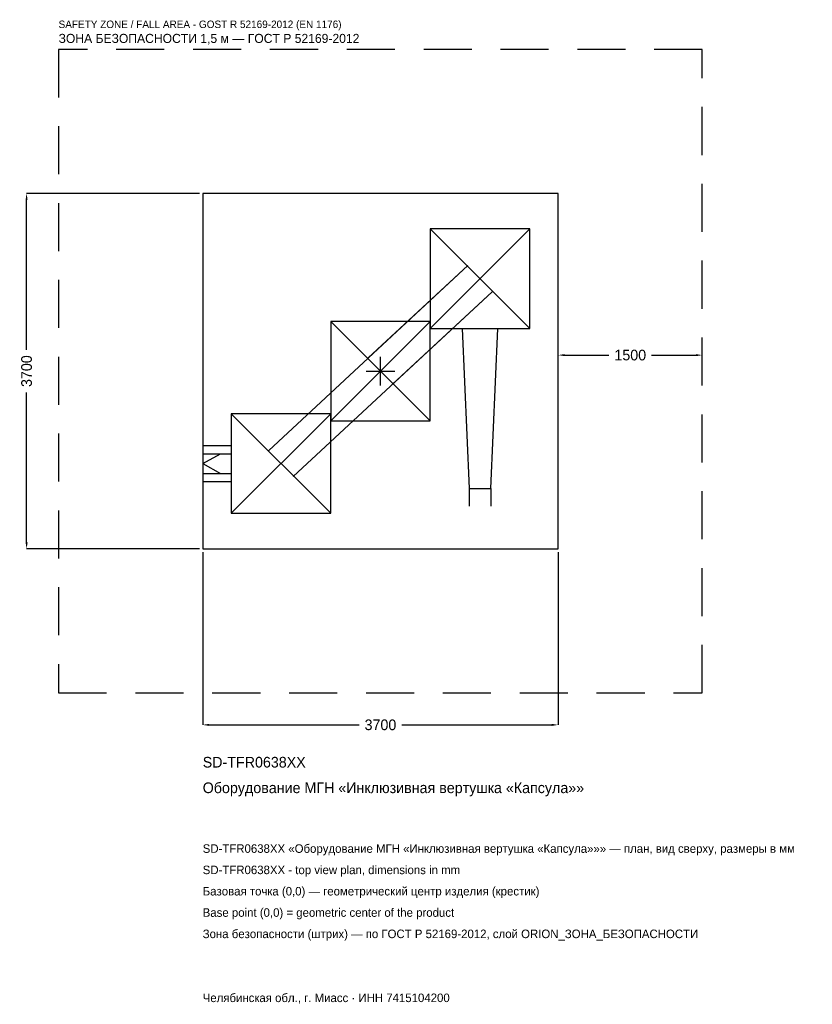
# Model space of a CAD drawing. Header units: metres. Extents: x -3755 to 4495, y -6592 to 3659.
import ezdxf

# ---------------------------------------------------------------- set-up
doc = ezdxf.new("R2010")
doc.units = ezdxf.units.M
doc.linetypes.add('DASHED', pattern=[800, 500, -300])
for name, color, linetype in [('ORION_ДАННЫЕ', 3, 'Continuous'), ('ORION_ЗОНА_БЕЗОПАСНОСТИ', 1, 'Continuous'), ('ORION_КОНТУР', 7, 'Continuous'), ('ORION_РАЗМЕРЫ', 8, 'Continuous')]:
    doc.layers.add(name, color=color, linetype=linetype)
doc.dimstyles.new('ORION', dxfattribs={"dimtxt": 111, "dimasz": 66.6, "dimexe": 1.25, "dimexo": 33.3, "dimtad": 1, "dimdec": 0, "dimcen": 2.5, "dimazin": 3, "dimtfac": 1, "dimtmove": 0, "dimatfit": 3, "dimarcsym": 0})

# ---------------------------------------------------------------- blocks, each defined once
blk = doc.blocks.new('_CLOSEDFILLED')
at = {"color": 0, "linetype": 'BYBLOCK'}
blk.add_solid([(-1, 0.16), (0, 0), (-1, -0.16)], dxfattribs=at)
blk = doc.blocks.new('*D1')
for p, q in [((-1850, -1883.3), (-1850, -3683)), ((1850, -1883.3), (1850, -3683)), ((-1783.4, -3683), (-222, -3683)), ((222, -3683), (1783.4, -3683))]:
    blk.add_line(p, q)
at = {"layer": 'Defpoints'}
for p in [(-1850, -1850), (1850, -1850), (-1850, -3683)]:
    blk.add_point(p, dxfattribs=at)
at = {"layer": 'ORION_РАЗМЕРЫ', "xscale": 66.6, "yscale": 66.6, "rotation": 180}
blk.add_blockref('_CLOSEDFILLED', (-1850, -3683), dxfattribs=at)
at = {"layer": 'ORION_РАЗМЕРЫ', "xscale": 66.6, "yscale": 66.6}
blk.add_blockref('_CLOSEDFILLED', (1850, -3683), dxfattribs=at)
at = {"layer": 'ORION_РАЗМЕРЫ', "insert": (0, -3683), "char_height": 111, "attachment_point": 5}
blk.add_mtext('3700', dxfattribs=at)
blk = doc.blocks.new('*D2')
for p, q in [((-1883.3, 1850), (-3683, 1850)), ((-3683, 222), (-3683, 1783.4)), ((-3683, -1783.4), (-3683, -222)), ((-1883.3, -1850), (-3683, -1850))]:
    blk.add_line(p, q)
at = {"layer": 'Defpoints'}
for p in [(-1850, 1850), (-3683, -1850), (-1850, -1850)]:
    blk.add_point(p, dxfattribs=at)
at = {"layer": 'ORION_РАЗМЕРЫ', "xscale": 66.6, "yscale": 66.6}
for p, rotation in [((-3683, 1850), 90), ((-3683, -1850), 270)]:
    blk.add_blockref('_CLOSEDFILLED', p, dxfattribs=dict(at, rotation=rotation))
at = {"layer": 'ORION_РАЗМЕРЫ', "insert": (-3683, 0), "char_height": 111, "attachment_point": 5, "rotation": 90}
blk.add_mtext('3700', dxfattribs=at)
blk = doc.blocks.new('*D3')
for p, q in [((1850, 33.3), (1850, 166.5)), ((1916.6, 166.5), (2378, 166.5)), ((2822, 166.5), (3283.4, 166.5)), ((3350, 33.3), (3350, 166.5))]:
    blk.add_line(p, q)
at = {"layer": 'Defpoints'}
for p in [(1850, 166.5), (1850, 0), (3350, 0)]:
    blk.add_point(p, dxfattribs=at)
at = {"layer": 'ORION_РАЗМЕРЫ', "xscale": 66.6, "yscale": 66.6, "rotation": 180}
blk.add_blockref('_CLOSEDFILLED', (1850, 166.5), dxfattribs=at)
at = {"layer": 'ORION_РАЗМЕРЫ', "xscale": 66.6, "yscale": 66.6}
blk.add_blockref('_CLOSEDFILLED', (3350, 166.5), dxfattribs=at)
at = {"layer": 'ORION_РАЗМЕРЫ', "insert": (2600, 166.5), "char_height": 111, "attachment_point": 5}
blk.add_mtext('1500', dxfattribs=at)
blk = doc.blocks.new('ОРИОН SD-TFR0638XX Оборудование МГН Инклюзивная вертушка Капсула')
at = {"layer": 'ORION_ЗОНА_БЕЗОПАСНОСТИ', "linetype": 'DASHED'}
blk.add_lwpolyline([(-3350, -3350), (3350, -3350), (3350, 3350), (-3350, 3350)], close=True, dxfattribs=at)
at = {"layer": 'ORION_КОНТУР'}
for p, q in [((518, 444), (1554, 1480)), ((518, 1480), (1554, 444)), ((-1162.9, -825.3), (909.1, 1098.7)), ((909.1, 1098.7), (-126.9, 136.7)), ((-909.1, -1098.7), (1162.9, 825.3)), ((1162.9, 825.3), (126.9, -136.7)), ((-518, -518), (518, 518)), ((-518, 518), (518, -518)), ((-1554, -1480), (-518, -444)), ((-1554, -444), (-518, -1480)), ((-1850, -775.5), (-1554, -775.5)), ((-1850, -859.4), (-1554, -859.4)), ((-1850, -962), (-1663.5, -859.4)), ((-1850, -962), (-1663.5, -1064.6)), ((-1850, -1064.6), (-1554, -1064.6)), ((-1850, -1148.5), (-1554, -1148.5)), ((924.1, -1221), (924.1, -1407.5)), ((1147.9, -1221), (1147.9, -1407.5))]:
    blk.add_line(p, q, dxfattribs=at)
for points in [[(-1850, -1850), (1850, -1850), (1850, 1850), (-1850, 1850)], [(518, 444), (1554, 444), (1554, 1480), (518, 1480)], [(-518, -518), (518, -518), (518, 518), (-518, 518)], [(-1554, -1480), (-518, -1480), (-518, -444), (-1554, -444)]]:
    blk.add_lwpolyline(points, close=True, dxfattribs=at)
blk.add_lwpolyline([(849.5, 444), (924.1, -1221), (1147.9, -1221), (1222.5, 444)], dxfattribs=at)
at = {"layer": 'ORION_РАЗМЕРЫ'}
for p, q in [((0, -148), (0, 148)), ((-148, 0), (148, 0))]:
    blk.add_line(p, q, dxfattribs=at)
at = {"layer": 'ORION_ДАННЫЕ'}
for tag, p in [('АРТИКУЛ', (-1850, -4127)), ('НАИМЕНОВАНИЕ', (-1850, -4393.4))]:
    blk.add_attdef(tag, p, '', height=111, dxfattribs=at)
at = {"layer": 'ORION_ДАННЫЕ', "flags": 1}
for tag, p in [('ПРОИЗВОДИТЕЛЬ', (-1850, -4659.8)), ('ТЕЛЕФОН', (-1850, -4926.2)), ('САЙТ', (-1850, -5459)), ('АДРЕС', (-1850, -5725.4)), ('РЕКВИЗИТЫ', (-1850, -5991.8)), ('ГАБАРИТЫ', (-1850, -6258.2)), ('ЗОНА_БЕЗОПАСНОСТИ', (-1850, -6524.6))]:
    blk.add_attdef(tag, p, '', height=111, dxfattribs=at)
at = {"layer": 'ORION_ЗОНА_БЕЗОПАСНОСТИ', "color": 1}
for s, height, p in [('SAFETY ZONE / FALL AREA - GOST R 52169-2012 (EN 1176)', 77.7, (-3350, 3572)), ('ЗОНА БЕЗОПАСНОСТИ 1,5 м — ГОСТ Р 52169-2012', 94.35, (-3350, 3416.6))]:
    blk.add_text(s, height=height, dxfattribs=at).set_placement(p)
at = {"layer": 'ORION_РАЗМЕРЫ'}
dim = blk.add_linear_dim(base=(-3683, -1850), p1=(-1850, -1850), p2=(-1850, 1850), angle=90, dimstyle='ORION', dxfattribs=at)
dim.commit()
dim.dimension.update_dxf_attribs({"geometry": '*D2', "text_midpoint": (-3683, 0)})
for base, p1, p2, picture, middle in [((1850, 166.5), (1850, 0), (3350, 0), '*D3', (2600, 166.5)), ((-1850, -3683), (-1850, -1850), (1850, -1850), '*D1', (0, -3683))]:
    dim = blk.add_linear_dim(base=base, p1=p1, p2=p2, dimstyle='ORION', dxfattribs=at)
    dim.commit()
    dim.dimension.update_dxf_attribs({"geometry": picture, "text_midpoint": middle})

msp = doc.modelspace()

# ---------------------------------------------------------------- block references
msp.add_blockref('ОРИОН SD-TFR0638XX Оборудование МГН Инклюзивная вертушка Капсула', (0, 0)).add_auto_attribs({'АРТИКУЛ': 'SD-TFR0638XX', 'НАИМЕНОВАНИЕ': 'Оборудование МГН «Инклюзивная вертушка «Капсула»»'})

# ---------------------------------------------------------------- texts
at = {"layer": 'ORION_ДАННЫЕ', "color": 3}
for s, p in [('SD-TFR0638XX «Оборудование МГН «Инклюзивная вертушка «Капсула»»» — план, вид сверху, размеры в мм', (-1850, -5015)), ('SD-TFR0638XX - top view plan, dimensions in mm', (-1850, -5237)), ('Челябинская обл., г. Миасс · ИНН 7415104200', (-1850, -6569))]:
    msp.add_text(s, height=88.8, dxfattribs=at).set_placement(p)
at = {"layer": 'ORION_ДАННЫЕ', "color": 7}
for s, p in [('Базовая точка (0,0) — геометрический центр изделия (крестик)', (-1850, -5459)), ('Base point (0,0) = geometric center of the product', (-1850, -5681))]:
    msp.add_text(s, height=88.8, dxfattribs=at).set_placement(p)
at = {"layer": 'ORION_ДАННЫЕ', "color": 1}
msp.add_text('Зона безопасности (штрих) — по ГОСТ Р 52169-2012, слой ORION_ЗОНА_БЕЗОПАСНОСТИ', height=88.8, dxfattribs=at).set_placement((-1850, -5903))

doc.saveas('drawing.dxf')
